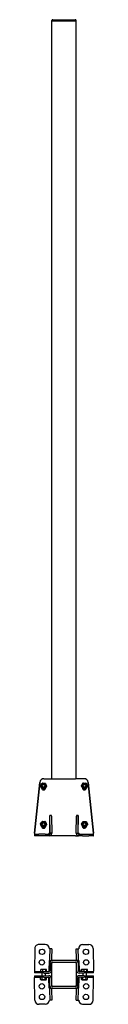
# Model space of a CAD drawing. Header units: millimetres. Extents: x 2319 to 2464, y 2495 to 4911.
import ezdxf

# ---------------------------------------------------------------- set-up
doc = ezdxf.new("R2010")
doc.units = ezdxf.units.MM
doc.header["$LTSCALE"] = 20
doc.layers.add('VISIBILE', color=7, linetype='Continuous', lineweight=30)

msp = doc.modelspace()

# ---------------------------------------------------------------- linework, layer by layer
at = {"layer": 'VISIBILE'}
for p, q in [((2361.3, 4908.5), (2361.3, 4909.5)), ((2363.8, 4908.5), (2361.3, 4908.5)), ((2361.3, 3048.5), (2361.3, 4908.5)), ((2361.3, 4908.5), (2363.8, 4908.5)), ((2363.8, 4911.5), (2363.3, 4911.5)), ((2363.8, 4911.5), (2418.8, 4911.5)), ((2363.8, 4908.5), (2418.8, 4908.5)), ((2418.8, 4908.5), (2363.8, 4908.5)), ((2419.3, 4911.5), (2418.8, 4911.5)), ((2421.3, 4908.5), (2418.8, 4908.5)), ((2418.8, 4908.5), (2421.3, 4908.5)), ((2421.3, 4908.5), (2421.3, 4909.5)), ((2421.3, 3048.5), (2421.3, 4908.5)), ((2341.9, 3048.5), (2341.8, 3048.5)), ((2341.9, 3048.5), (2354.3, 3048.5)), ((2354.3, 3048.5), (2356.3, 3048.5)), ((2356.7, 3048.5), (2356.3, 3048.5)), ((2356.7, 3048.5), (2362.7, 3048.5)), ((2362.7, 3048.5), (2419.9, 3048.5)), ((2425.9, 3048.5), (2419.9, 3048.5)), ((2425.9, 3048.5), (2426.3, 3048.5)), ((2428.3, 3048.5), (2426.3, 3048.5)), ((2440.7, 3048.5), (2428.3, 3048.5)), ((2440.8, 3048.5), (2440.7, 3048.5)), ((2318.7, 2914.5), (2331.9, 3039.5)), ((2331.9, 3039.5), (2318.8, 2914.5)), ((2337.9, 3037.8), (2338, 3037.8)), ((2340.3, 3024.5), (2343.1, 3023.7)), ((2343.1, 3023.7), (2343.6, 3024.1)), ((2343.1, 3023.7), (2343.2, 3023.7)), ((2344, 3024.1), (2344.1, 3024.1)), ((2345.3, 3037), (2345.4, 3037)), ((2345.4, 3025.9), (2346.2, 3026.7)), ((2346.2, 3026), (2346.2, 3027)), ((2346.3, 3027.1), (2346.3, 3026)), ((2348.4, 3030.2), (2348.5, 3030.2)), ((2434.1, 3030.8), (2434.1, 3030.8)), ((2436.3, 3026), (2436.3, 3027.1)), ((2436.4, 3027), (2436.4, 3026)), ((2436.4, 3026.2), (2437, 3025.9)), ((2437.8, 3037.4), (2437.7, 3037.4)), ((2438, 3024.4), (2437.9, 3024.4)), ((2439.7, 3024.4), (2441.5, 3023.5)), ((2441.5, 3023.5), (2441.4, 3023.5)), ((2441.5, 3023.5), (2443.2, 3024.5)), ((2445.3, 3037.5), (2445.2, 3037.5)), ((2463.8, 2914.5), (2450.6, 3039.5)), ((2450.7, 3039.5), (2463.9, 2914.5)), ((2356.8, 2914.5), (2356.8, 2958.5)), ((2360.8, 2958.5), (2356.8, 2958.5)), ((2356.8, 2958.5), (2356.8, 2958.5)), ((2357.3, 2914.5), (2356.8, 2956.5)), ((2360.8, 2956.5), (2361.3, 2914.5)), ((2421.3, 2914.5), (2421.7, 2956.5)), ((2425.8, 2958.5), (2421.8, 2958.5)), ((2425.7, 2956.5), (2425.3, 2914.5)), ((2425.8, 2914.5), (2425.8, 2958.5)), ((2425.8, 2958.5), (2425.8, 2958.5)), ((2337.9, 2943.8), (2338, 2943.8)), ((2339.6, 2930.6), (2342, 2929.5)), ((2342, 2929.5), (2343, 2930.2)), ((2342, 2929.5), (2342, 2929.5)), ((2344, 2930.1), (2344.1, 2930.1)), ((2345.3, 2943), (2345.4, 2943)), ((2345.4, 2931.9), (2346.2, 2932.5)), ((2346.2, 2932), (2346.2, 2933)), ((2346.3, 2933.1), (2346.3, 2932)), ((2348.4, 2936.2), (2348.5, 2936.2)), ((2434.2, 2937.7), (2434.1, 2937.7)), ((2436.3, 2932), (2436.3, 2932.8)), ((2436.4, 2932.6), (2436.4, 2932)), ((2437.2, 2930.9), (2437.2, 2930.9)), ((2437.7, 2930.8), (2438.2, 2930.1)), ((2438.2, 2930.1), (2441.4, 2930.4)), ((2438.2, 2930.1), (2438.2, 2930.1)), ((2438.6, 2943.8), (2438.5, 2943.8)), ((2444.7, 2930.1), (2444.6, 2930.1)), ((2445.2, 2930.8), (2445.7, 2930.9)), ((2445.7, 2930.9), (2446.3, 2932.2)), ((2446.3, 2932.3), (2446.3, 2932)), ((2318.7, 2914.5), (2318.8, 2914.5)), ((2319.8, 2912.5), (2318.8, 2912.5)), ((2319.8, 2908.5), (2318.8, 2908.5)), ((2319.8, 2912.5), (2329.9, 2912.5)), ((2329.9, 2908.5), (2319.8, 2908.5)), ((2345.4, 2912.5), (2329.9, 2912.5)), ((2345.4, 2908.5), (2329.9, 2908.5)), ((2345.4, 2912.5), (2355.3, 2912.5)), ((2355.3, 2908.5), (2345.4, 2908.5)), ((2354.3, 2914.5), (2356.3, 2914.5)), ((2355.3, 2912.5), (2355.3, 2908.5)), ((2356.3, 2914.5), (2356.3, 2913.2)), ((2356.3, 2908.6), (2356.3, 2908.5)), ((2356.3, 2908.5), (2356.7, 2908.5)), ((2362.7, 2908.5), (2356.7, 2908.5)), ((2356.8, 2914.5), (2356.8, 2914.5)), ((2361.3, 2914.5), (2357.3, 2914.5)), ((2419.9, 2908.5), (2362.7, 2908.5)), ((2419.9, 2908.5), (2425.9, 2908.5)), ((2421.3, 2914.5), (2425.3, 2914.5)), ((2425.8, 2914.5), (2425.8, 2914.5)), ((2426.3, 2908.5), (2425.9, 2908.5)), ((2426.3, 2913.2), (2426.3, 2914.5)), ((2426.3, 2914.5), (2428.3, 2914.5)), ((2426.3, 2908.5), (2426.3, 2908.6)), ((2427.3, 2912.5), (2437.1, 2912.5)), ((2427.3, 2912.5), (2427.3, 2908.5)), ((2437.1, 2908.5), (2427.3, 2908.5)), ((2437.1, 2912.5), (2452.6, 2912.5)), ((2437.1, 2908.5), (2452.6, 2908.5)), ((2452.6, 2912.5), (2462.8, 2912.5)), ((2462.8, 2908.5), (2452.6, 2908.5)), ((2462.8, 2912.5), (2463.8, 2912.5)), ((2462.8, 2908.5), (2463.8, 2908.5)), ((2463.8, 2914.5), (2463.9, 2914.5)), ((2345.4, 2641.5), (2329.9, 2641.7)), ((2437.1, 2641.5), (2452.6, 2641.7)), ((2319.8, 2631.9), (2318.8, 2577.9)), ((2357.3, 2631.2), (2355.3, 2631.3)), ((2355.3, 2631.3), (2355.3, 2631.3)), ((2355.3, 2631.3), (2355.3, 2631.3)), ((2355.3, 2631.3), (2355.3, 2631.3)), ((2356.8, 2607), (2357.3, 2631.2)), ((2361.3, 2631.2), (2357.3, 2631.2)), ((2361.3, 2631.2), (2360.8, 2606.9)), ((2421.7, 2606.9), (2421.3, 2631.2)), ((2421.3, 2631.2), (2425.3, 2631.2)), ((2425.3, 2631.2), (2427.3, 2631.3)), ((2425.3, 2631.2), (2425.7, 2607)), ((2427.3, 2631.3), (2427.3, 2631.3)), ((2427.3, 2631.3), (2427.3, 2631.3)), ((2427.3, 2631.3), (2427.3, 2631.3)), ((2462.8, 2631.9), (2463.8, 2577.9)), ((2354.8, 2602.2), (2354.3, 2577.3)), ((2356.8, 2602.2), (2354.8, 2602.2)), ((2354.8, 2602.2), (2354.8, 2602.2)), ((2354.8, 2602.2), (2354.8, 2602.2)), ((2354.8, 2602.2), (2354.8, 2602.2)), ((2356.7, 2596.4), (2356.3, 2577.3)), ((2356.8, 2603.5), (2356.8, 2607)), ((2356.8, 2602.1), (2356.8, 2603.5)), ((2356.8, 2602.1), (2360.8, 2602)), ((2360.3, 2577.2), (2360.7, 2596.3)), ((2360.8, 2606.9), (2360.8, 2603.5)), ((2360.8, 2602), (2360.8, 2603.5)), ((2361.3, 2540.7), (2361.3, 2595.7)), ((2419.9, 2602.2), (2362.7, 2602.2)), ((2363.8, 2598.2), (2362.7, 2598.2)), ((2363.8, 2598.2), (2418.8, 2598.2)), ((2419.9, 2598.2), (2418.8, 2598.2)), ((2421.3, 2595.7), (2421.3, 2540.7)), ((2421.8, 2603.5), (2421.7, 2606.9)), ((2421.8, 2602), (2421.8, 2603.5)), ((2425.8, 2602.1), (2421.8, 2602)), ((2422.3, 2577.2), (2421.9, 2596.3)), ((2425.7, 2607), (2425.8, 2603.5)), ((2425.8, 2602.1), (2425.8, 2603.5)), ((2425.8, 2602.2), (2427.8, 2602.2)), ((2425.9, 2596.4), (2426.3, 2577.3)), ((2427.8, 2602.2), (2427.8, 2602.2)), ((2427.8, 2602.2), (2427.8, 2602.2)), ((2427.8, 2602.2), (2427.8, 2602.2)), ((2427.8, 2602.2), (2428.3, 2577.3)), ((2318.8, 2575.9), (2318.7, 2571.9)), ((2331.9, 2571.7), (2318.7, 2571.9)), ((2318.7, 2564.6), (2331.9, 2564.8)), ((2318.7, 2564.6), (2318.8, 2560.6)), ((2318.8, 2577.9), (2318.8, 2575.9)), ((2318.8, 2575.9), (2331.9, 2575.7)), ((2331.9, 2575.7), (2341.9, 2575.5)), ((2341.8, 2571.5), (2331.9, 2571.7)), ((2331.9, 2564.8), (2341.8, 2565)), ((2334.1, 2575.6), (2334.1, 2579.8)), ((2334.9, 2580.3), (2334.7, 2580.2)), ((2336.8, 2580.3), (2334.9, 2580.3)), ((2343.1, 2580.2), (2336.8, 2580.3)), ((2337.2, 2571.6), (2337.1, 2564.9)), ((2339.4, 2575.5), (2339.5, 2579.7)), ((2341.8, 2571.5), (2354.2, 2571.3)), ((2341.8, 2565), (2354.2, 2565.2)), ((2341.9, 2575.5), (2354.3, 2575.3)), ((2347.7, 2580.1), (2343.1, 2580.2)), ((2345.2, 2571.4), (2345.1, 2565.1)), ((2346.7, 2575.4), (2346.7, 2579.5)), ((2347.9, 2580.1), (2347.7, 2580.1)), ((2347.9, 2580.1), (2348.1, 2580)), ((2348.5, 2575.4), (2348.6, 2579.5)), ((2354.3, 2577.3), (2354.3, 2575.3)), ((2428.3, 2577.3), (2428.3, 2575.3)), ((2440.7, 2575.5), (2428.3, 2575.3)), ((2440.8, 2571.5), (2428.4, 2571.3)), ((2440.8, 2565), (2428.4, 2565.2)), ((2433.8, 2575.4), (2433.8, 2579.5)), ((2434.7, 2580.1), (2434.1, 2579.7)), ((2434.7, 2575.4), (2434.6, 2579.5)), ((2437.8, 2580.2), (2434.7, 2580.1)), ((2434.7, 2580.1), (2434.7, 2580.1)), ((2437.4, 2571.4), (2437.5, 2565.1)), ((2444.3, 2580.3), (2437.8, 2580.2)), ((2440.7, 2575.5), (2450.6, 2575.7)), ((2450.7, 2571.7), (2440.8, 2571.5)), ((2440.8, 2565), (2450.7, 2564.8)), ((2441.1, 2575.5), (2441.1, 2579.6)), ((2447.7, 2580.3), (2444.3, 2580.3)), ((2445.4, 2571.6), (2445.5, 2564.9)), ((2447.7, 2575.6), (2447.6, 2579.7)), ((2447.7, 2580.3), (2447.7, 2580.3)), ((2447.7, 2580.3), (2447.7, 2580.3)), ((2447.7, 2580.3), (2448.3, 2580)), ((2447.9, 2575.6), (2447.8, 2579.7)), ((2448.8, 2575.6), (2448.7, 2579.8)), ((2450.6, 2575.7), (2463.8, 2575.9)), ((2463.9, 2571.9), (2450.7, 2571.7)), ((2450.7, 2564.8), (2463.9, 2564.6)), ((2463.8, 2577.9), (2463.8, 2575.9)), ((2463.9, 2571.9), (2463.8, 2575.9)), ((2463.8, 2560.6), (2463.9, 2564.6)), ((2331.9, 2560.8), (2318.8, 2560.6)), ((2318.8, 2558.6), (2318.8, 2560.6)), ((2319.8, 2504.6), (2318.8, 2558.6)), ((2341.9, 2561), (2331.9, 2560.8)), ((2333.5, 2556), (2333.6, 2560.8)), ((2335.1, 2555), (2333.8, 2555.8)), ((2335.1, 2555), (2346.7, 2554.8)), ((2337.9, 2556), (2338, 2560.8)), ((2341.9, 2561), (2354.3, 2561.2)), ((2345.3, 2555.8), (2345.4, 2560.7)), ((2346.7, 2554.8), (2348.1, 2555.6)), ((2347.7, 2561.1), (2348.2, 2560.8)), ((2348.4, 2555.8), (2348.5, 2560.6)), ((2354.3, 2559.2), (2354.3, 2561.2)), ((2354.8, 2534.3), (2354.3, 2559.2)), ((2356.7, 2540.1), (2356.3, 2559.2)), ((2360.3, 2559.3), (2360.7, 2540.2)), ((2362.7, 2538.2), (2363.8, 2538.2)), ((2418.8, 2538.2), (2363.8, 2538.2)), ((2418.8, 2538.2), (2419.9, 2538.2)), ((2422.3, 2559.3), (2421.9, 2540.2)), ((2425.9, 2540.1), (2426.3, 2559.2)), ((2427.8, 2534.3), (2428.3, 2559.2)), ((2440.7, 2561), (2428.3, 2561.2)), ((2428.3, 2559.2), (2428.3, 2561.2)), ((2434.9, 2561.1), (2434.1, 2560.6)), ((2434.1, 2555.8), (2434.1, 2560.6)), ((2435.9, 2554.8), (2434.2, 2555.7)), ((2435.9, 2554.8), (2447.5, 2555)), ((2437.8, 2555.8), (2437.7, 2560.7)), ((2450.6, 2560.8), (2440.7, 2561)), ((2445.3, 2556), (2445.2, 2560.8)), ((2447.5, 2555), (2449.1, 2556)), ((2449.1, 2556), (2449.1, 2560.8)), ((2463.8, 2560.6), (2450.6, 2560.8)), ((2462.8, 2504.6), (2463.8, 2558.6)), ((2463.8, 2558.6), (2463.8, 2560.6)), ((2356.8, 2534.3), (2354.8, 2534.2)), ((2354.8, 2534.2), (2354.8, 2534.3)), ((2354.8, 2534.3), (2354.8, 2534.3)), ((2354.8, 2534.2), (2354.8, 2534.2)), ((2356.8, 2534.4), (2360.8, 2534.5)), ((2356.8, 2534.4), (2356.8, 2533)), ((2356.8, 2529.5), (2356.8, 2533)), ((2357.3, 2505.3), (2356.8, 2529.5)), ((2360.8, 2534.5), (2360.8, 2533)), ((2360.8, 2533), (2360.8, 2529.6)), ((2360.8, 2529.6), (2361.3, 2505.3)), ((2362.7, 2534.2), (2419.9, 2534.2)), ((2421.3, 2505.3), (2421.7, 2529.6)), ((2421.7, 2529.6), (2421.8, 2533)), ((2425.8, 2534.4), (2421.8, 2534.5)), ((2421.8, 2534.5), (2421.8, 2533)), ((2425.7, 2529.5), (2425.3, 2505.3)), ((2425.8, 2533), (2425.7, 2529.5)), ((2425.8, 2534.4), (2425.8, 2533)), ((2425.8, 2534.3), (2427.8, 2534.2)), ((2427.8, 2534.3), (2427.8, 2534.3)), ((2427.8, 2534.3), (2427.8, 2534.2)), ((2427.8, 2534.2), (2427.8, 2534.2)), ((2345.4, 2495), (2329.9, 2494.8)), ((2357.3, 2505.3), (2355.3, 2505.2)), ((2355.3, 2505.2), (2355.3, 2505.2)), ((2355.3, 2505.2), (2355.3, 2505.2)), ((2355.3, 2505.2), (2355.3, 2505.2)), ((2361.3, 2505.3), (2357.3, 2505.3)), ((2421.3, 2505.3), (2425.3, 2505.3)), ((2425.3, 2505.3), (2427.3, 2505.2)), ((2427.3, 2505.2), (2427.3, 2505.2)), ((2427.3, 2505.2), (2427.3, 2505.2)), ((2427.3, 2505.2), (2427.3, 2505.2)), ((2437.1, 2495), (2452.6, 2494.8))]:
    msp.add_line(p, q, dxfattribs=at)
for centre in [(2337.4, 2623.6), (2445.2, 2623.6), (2336.9, 2597.6), (2445.7, 2597.6), (2336.9, 2538.9), (2445.7, 2538.9), (2337.4, 2512.9), (2445.2, 2512.9)]:
    msp.add_circle(centre, 6.6, dxfattribs=at)
for centre, radius, start, end in [((2363.3, 4909.5), 2, 90, 180), ((2419.3, 4909.5), 2, 0, 90), ((2329.8, 2631.7), 10, 89, 179), ((2345.3, 2631.5), 10, 359.0573, 89), ((2437.3, 2631.5), 10, 91, 180.9427), ((2452.8, 2631.7), 10, 1, 91), ((2362.7, 2596.2), 6, 90, 179), ((2362.7, 2596.2), 2, 90, 179), ((2363.8, 2595.7), 2.5, 90, 180), ((2418.8, 2595.7), 2.5, 0, 90), ((2419.9, 2596.2), 6, 1, 90), ((2419.9, 2596.2), 2, 1, 90), ((2354.3, 2577.3), 6, 269, 359), ((2354.3, 2559.2), 6, 1, 91), ((2354.3, 2577.3), 2, 269, 359), ((2428.3, 2577.3), 6, 181, 271), ((2428.3, 2559.2), 6, 89, 179), ((2428.3, 2577.3), 2, 181, 271), ((2354.3, 2559.2), 2, 1, 91), ((2362.7, 2540.2), 6, 181, 270), ((2362.7, 2540.2), 2, 181, 270), ((2363.8, 2540.7), 2.5, 180, 270), ((2418.8, 2540.7), 2.5, 270, 0), ((2419.9, 2540.2), 2, 270, 359), ((2419.9, 2540.2), 6, 270, 359), ((2428.3, 2559.2), 2, 89, 179), ((2329.8, 2504.8), 10, 181, 271), ((2345.3, 2505), 10, 271, 0.9427), ((2437.3, 2505), 10, 179.0573, 269), ((2452.8, 2504.8), 10, 269, 359)]:
    msp.add_arc(centre, radius, start, end, dxfattribs=at)
for centre, major_axis, ratio, start_param, end_param in [((2341.9, 3038.5), (0, 10), 0.999848, 0, 1.466077), ((2341.8, 3038.5), (0, 10), 0.999848, 0, 1.466077), ((2440.7, 3038.5), (0, 10), 0.999848, 4.817109, 6.283185), ((2440.8, 3038.5), (0, 10), 0.999848, 4.817109, 6.283185), ((2341.3, 3026), (0, -5), 0.999848, 4.831095, 7.853982), ((2341.2, 3026), (0, -5), 0.999848, 0.006982, 1.570796), ((2441.3, 3026), (0, -5), 0.999848, 4.712389, 7.849243), ((2441.4, 3026), (0, -5), 0.999848, 4.712389, 6.276203), ((2356.8, 2954.5), (0, 4), 0.017452, 5.235988, 6.283185), ((2360.8, 2954.5), (0, 4), 0.017452, 5.235988, 6.283185), ((2421.8, 2954.5), (0, 4), 0.017452, 0, 1.047198), ((2425.8, 2954.5), (0, 4), 0.017452, 0, 1.047198), ((2341.3, 2932), (0, -5), 0.999848, 4.831095, 7.853982), ((2341.2, 2932), (0, -5), 0.999848, 0.006982, 1.570796), ((2441.3, 2932), (0, -5), 0.999848, 4.712389, 7.853982), ((2441.4, 2932), (0, -5), 0.999848, 4.712389, 6.276203), ((2318.8, 2914.5), (0, -6), 0.017452, 4.712389, 6.283185), ((2318.8, 2914.5), (0, -2), 0.017452, 4.712389, 6.283185), ((2354.3, 2914.5), (0, -2), 0.017452, 4.712389, 6.283185), ((2354.8, 2914.5), (0, -2), 0.999848, 0, 1.570796), ((2355.3, 2914.5), (0, -6), 0.999848, 0.000254, 1.570796), ((2355.3, 2914.5), (0, -2), 0.999848, 0, 1.570796), ((2427.3, 2914.5), (0, -6), 0.999848, 4.712389, 6.282931), ((2427.3, 2914.5), (0, -2), 0.999848, 4.712389, 6.283185), ((2427.8, 2914.5), (0, -2), 0.999848, 4.712389, 6.283185), ((2428.3, 2914.5), (0, -2), 0.017452, 0, 1.570796), ((2463.8, 2914.5), (0, -6), 0.017452, 0, 1.570796), ((2463.8, 2914.5), (0, -2), 0.017452, 0, 1.570796)]:
    msp.add_ellipse(centre, major_axis=major_axis, ratio=ratio, start_param=start_param, end_param=end_param, dxfattribs=at)
for centre, major_axis in [((2340.9, 3031), (0, -5.8)), ((2340.9, 3031), (0, -4)), ((2340.9, 3031), (0, -3.39)), ((2441.7, 3031), (0, 5.8)), ((2441.7, 3031), (0, 4)), ((2441.7, 3031), (0, -3.39)), ((2340.9, 2937), (0, -5.8)), ((2340.9, 2937), (0, -4)), ((2340.9, 2937), (0, -3.39)), ((2441.7, 2937), (0, -5.8)), ((2441.7, 2937), (0, -4)), ((2441.7, 2937), (0, 3.39))]:
    msp.add_ellipse(centre, major_axis=major_axis, ratio=0.999848, dxfattribs=at)
for points, weights in [([(2333.5, 3031.7), (2335.7, 3034.8), (2337.9, 3037.8)], [1, 1.15470053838, 1]), ([(2336.5, 3024.9), (2335, 3028.3), (2333.5, 3031.7)], [1, 1.15470053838, 1]), ([(2344, 3024.1), (2340.3, 3024.5), (2336.5, 3024.9)], [1, 1.15470053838, 1]), ([(2337.9, 3037.8), (2341.6, 3037.4), (2345.3, 3037)], [1, 1.15470053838, 1]), ([(2338.6, 3037.7), (2338.3, 3037.8), (2338, 3037.8)], [1.02014662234, 1.01083171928, 1]), ([(2343.2, 3023.7), (2343.4, 3023.9), (2343.7, 3024.1)], [1, 1.00611033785, 1.01025327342]), ([(2345.4, 3037), (2344.7, 3037.1), (2344, 3037.2)], [1, 1.02750829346, 1.04523373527]), ([(2348.4, 3030.2), (2346.2, 3027.1), (2344, 3024.1)], [1, 1.15470053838, 1]), ([(2344.1, 3024.1), (2345.3, 3025.7), (2346.3, 3027.1)], [1, 1.07662250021, 1.0773434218]), ([(2345.2, 3025.6), (2345.5, 3026), (2345.9, 3026.3)], [1.01536110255, 1.01069319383, 1]), ([(2345.3, 3037), (2346.9, 3033.6), (2348.4, 3030.2)], [1, 1.15470053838, 1]), ([(2346.2, 3035.3), (2345.8, 3036.1), (2345.4, 3037)], [1.05569682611, 1.03642473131, 1]), ([(2345.9, 3026.3), (2346.1, 3026.5), (2346.2, 3026.6)], [1, 1.00459824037, 1.00808232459]), ([(2347.3, 3028.5), (2347.8, 3029.3), (2348.5, 3030.2)], [1.06081217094, 1.04158399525, 1]), ([(2348.5, 3030.2), (2348, 3031.2), (2347.6, 3032.2)], [1, 1.04343250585, 1.06247747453]), ([(2434.1, 3030.8), (2436, 3034.1), (2437.8, 3037.4)], [1, 1.15470053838, 1]), ([(2435.1, 3032.7), (2434.6, 3031.8), (2434.1, 3030.8)], [1.06192562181, 1.04280898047, 1]), ([(2438, 3024.4), (2436.1, 3027.6), (2434.1, 3030.8)], [1, 1.15470053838, 1]), ([(2434.1, 3030.8), (2434.6, 3029.8), (2435.2, 3029)], [1, 1.04246603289, 1.06161781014]), ([(2436.3, 3027.1), (2437.1, 3025.8), (2437.9, 3024.4)], [1.07490520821, 1.06359795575, 1]), ([(2436.4, 3026.2), (2436.7, 3026), (2437.1, 3025.8)], [1.01883810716, 1.0195335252, 1.01675769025]), ([(2437.7, 3037.4), (2437.2, 3036.6), (2436.8, 3035.8)], [1, 1.03451747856, 1.0536315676]), ([(2439, 3037.4), (2438.4, 3037.4), (2437.7, 3037.4)], [1.04309838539, 1.02587802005, 1]), ([(2437.8, 3037.4), (2441.5, 3037.5), (2445.3, 3037.5)], [1, 1.15470053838, 1]), ([(2445.5, 3024.5), (2441.8, 3024.5), (2438, 3024.4)], [1, 1.15470053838, 1]), ([(2439.6, 3024.4), (2440.5, 3024), (2441.4, 3023.5)], [1.01895798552, 1.01958479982, 1]), ([(2445.2, 3037.5), (2444.9, 3037.5), (2444.7, 3037.5)], [1, 1.00915610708, 1.01722838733]), ([(2445.3, 3037.5), (2447.2, 3034.3), (2449.1, 3031.1)], [1, 1.15470053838, 1]), ([(2449.1, 3031.1), (2447.3, 3027.8), (2445.5, 3024.5)], [1, 1.15470053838, 1]), ([(2333.5, 2937.7), (2335.7, 2940.8), (2337.9, 2943.8)], [1, 1.15470053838, 1]), ([(2336.5, 2930.9), (2335, 2934.3), (2333.5, 2937.7)], [1, 1.15470053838, 1]), ([(2344, 2930.1), (2340.3, 2930.5), (2336.5, 2930.9)], [1, 1.15470053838, 1]), ([(2337.9, 2943.8), (2341.6, 2943.4), (2345.3, 2943)], [1, 1.15470053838, 1]), ([(2338.6, 2943.7), (2338.3, 2943.8), (2338, 2943.8)], [1.02014662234, 1.01083171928, 1]), ([(2342, 2929.5), (2342.6, 2929.9), (2343.1, 2930.2)], [1, 1.01197538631, 1.01639390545]), ([(2345.4, 2943), (2344.7, 2943.1), (2344, 2943.2)], [1, 1.02750829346, 1.04523373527]), ([(2348.4, 2936.2), (2346.2, 2933.1), (2344, 2930.1)], [1, 1.15470053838, 1]), ([(2344.1, 2930.1), (2345.3, 2931.7), (2346.3, 2933.1)], [1, 1.07662250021, 1.0773434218]), ([(2345.3, 2943), (2346.9, 2939.6), (2348.4, 2936.2)], [1, 1.15470053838, 1]), ([(2345.3, 2931.8), (2345.8, 2932.1), (2346.2, 2932.4)], [1.00506970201, 1.01498034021, 1.01782866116]), ([(2346.2, 2941.3), (2345.8, 2942.1), (2345.4, 2943)], [1.05569682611, 1.03642473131, 1]), ([(2347.3, 2934.5), (2347.8, 2935.3), (2348.5, 2936.2)], [1.06081217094, 1.04158399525, 1]), ([(2348.5, 2936.2), (2348, 2937.2), (2347.6, 2938.2)], [1, 1.04343250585, 1.06247747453]), ([(2435.3, 2939.4), (2434.7, 2938.6), (2434.1, 2937.7)], [1.06081217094, 1.04158399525, 1]), ([(2434.1, 2937.7), (2434.6, 2936.7), (2435, 2935.7)], [1, 1.04343250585, 1.06247747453]), ([(2434.2, 2937.7), (2436.4, 2940.8), (2438.6, 2943.8)], [1, 1.15470053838, 1]), ([(2437.2, 2930.9), (2435.7, 2934.3), (2434.2, 2937.7)], [1, 1.15470053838, 1]), ([(2436.3, 2932.8), (2436.7, 2931.9), (2437.2, 2930.9)], [1.06000075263, 1.04071709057, 1]), ([(2436.4, 2932.6), (2436.4, 2932.5), (2436.4, 2932.5)], [1.01185376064, 1.0124652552, 1.01302425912]), ([(2444.7, 2930.1), (2441, 2930.5), (2437.2, 2930.9)], [1, 1.15470053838, 1]), ([(2437.2, 2930.9), (2440.9, 2930.5), (2444.6, 2930.1)], [1, 1.15470053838, 1]), ([(2438.5, 2943.8), (2438, 2943.1), (2437.5, 2942.5)], [1, 1.03154427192, 1.05022445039]), ([(2437.6, 2930.8), (2437.9, 2930.5), (2438.2, 2930.1)], [1.01316153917, 1.00847168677, 1]), ([(2438.6, 2943.8), (2442.3, 2943.4), (2446, 2943)], [1, 1.15470053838, 1]), ([(2449.1, 2936.2), (2446.9, 2933.1), (2444.7, 2930.1)], [1, 1.15470053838, 1]), ([(2446, 2943), (2447.6, 2939.6), (2449.1, 2936.2)], [1, 1.15470053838, 1]), ([(2336.8, 2580.3), (2335.6, 2580.3), (2334.1, 2579.8)], [1, 1.0379548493, 1]), ([(2334.1, 2579.8), (2334.4, 2580.1), (2334.7, 2580.2)], [1, 1.02060050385, 1.01883860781]), ([(2339.5, 2579.7), (2338.1, 2580.3), (2336.8, 2580.3)], [1, 1.0379548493, 1]), ([(2343.1, 2580.2), (2341.5, 2580.2), (2339.5, 2579.7)], [1, 1.0379548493, 1]), ([(2346.7, 2579.5), (2344.8, 2580.2), (2343.1, 2580.2)], [1, 1.0379548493, 1]), ([(2347.7, 2580.1), (2347.2, 2580.1), (2346.7, 2579.5)], [1, 1.0379548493, 1]), ([(2348.6, 2579.5), (2348.1, 2580.1), (2347.7, 2580.1)], [1, 1.0379548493, 1]), ([(2434.7, 2580), (2434.3, 2579.9), (2433.8, 2579.5)], [1.01827174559, 1.02263692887, 1]), ([(2437.8, 2580.2), (2436.4, 2580.1), (2434.6, 2579.5)], [1, 1.0379548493, 1]), ([(2434.6, 2579.5), (2434.7, 2580.1), (2434.7, 2580.1)], [1, 1.03647747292, 1.00283974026]), ([(2441.1, 2579.6), (2439.3, 2580.2), (2437.8, 2580.2)], [1, 1.0379548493, 1]), ([(2444.3, 2580.3), (2442.8, 2580.2), (2441.1, 2579.6)], [1, 1.0379548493, 1]), ([(2447.6, 2579.7), (2445.9, 2580.3), (2444.3, 2580.3)], [1, 1.0379548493, 1]), ([(2447.7, 2580.3), (2447.7, 2580.3), (2447.6, 2579.7)], [1, 1.0379548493, 1]), ([(2447.8, 2579.7), (2447.8, 2580.3), (2447.7, 2580.3)], [1, 1.0379548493, 1]), ([(2448.7, 2579.8), (2448.2, 2580), (2447.8, 2580.1)], [1, 1.01506845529, 1.01817225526]), ([(2448.3, 2580), (2448.5, 2579.9), (2448.7, 2579.8)], [1.01272786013, 1.00808703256, 1]), ([(2333.5, 2556), (2335.7, 2554.9), (2337.9, 2556)], [1, 1.15470053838, 1]), ([(2333.8, 2555.8), (2333.7, 2555.9), (2333.5, 2556)], [1.0283036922, 1.01575671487, 1]), ([(2338, 2560.8), (2337.8, 2560.9), (2337.7, 2560.9)], [1, 1.00862230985, 1.01628348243]), ([(2337.9, 2556), (2341.6, 2554.8), (2345.3, 2555.8)], [1, 1.15470053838, 1]), ([(2338.6, 2560.9), (2338.3, 2560.9), (2338, 2560.8)], [1.02014662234, 1.01083171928, 1]), ([(2345.4, 2560.7), (2344.7, 2560.9), (2344, 2561)], [1, 1.02750829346, 1.04523373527]), ([(2345.3, 2555.8), (2346.9, 2554.7), (2348.4, 2555.8)], [1, 1.15470053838, 1]), ([(2346.2, 2561.1), (2345.8, 2560.9), (2345.4, 2560.7)], [1.05569682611, 1.03642473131, 1]), ([(2348.5, 2560.6), (2348, 2560.9), (2347.6, 2561.1)], [1, 1.04343250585, 1.06247747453]), ([(2435.1, 2561.1), (2434.6, 2560.9), (2434.1, 2560.6)], [1.06192562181, 1.04280898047, 1]), ([(2434.1, 2555.8), (2436, 2554.7), (2437.8, 2555.8)], [1, 1.15470053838, 1]), ([(2437.7, 2560.7), (2437.2, 2560.9), (2436.8, 2561.1)], [1, 1.03451747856, 1.0536315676]), ([(2439, 2561), (2438.4, 2560.9), (2437.7, 2560.7)], [1.04309838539, 1.02587802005, 1]), ([(2437.8, 2555.8), (2441.5, 2554.8), (2445.3, 2556)], [1, 1.15470053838, 1]), ([(2445.2, 2560.8), (2444.9, 2560.9), (2444.7, 2560.9)], [1, 1.00915610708, 1.01722838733]), ([(2445.4, 2560.9), (2445.3, 2560.9), (2445.2, 2560.8)], [1.01406756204, 1.00738646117, 1]), ([(2445.3, 2556), (2447.2, 2554.9), (2449.1, 2556)], [1, 1.15470053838, 1]), ([(2449.1, 2556), (2449.1, 2556), (2449.1, 2556)], [1, 1.00293155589, 1.00575200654])]:
    msp.add_rational_spline(points, weights, degree=2, dxfattribs=at)

doc.saveas('drawing.dxf')
